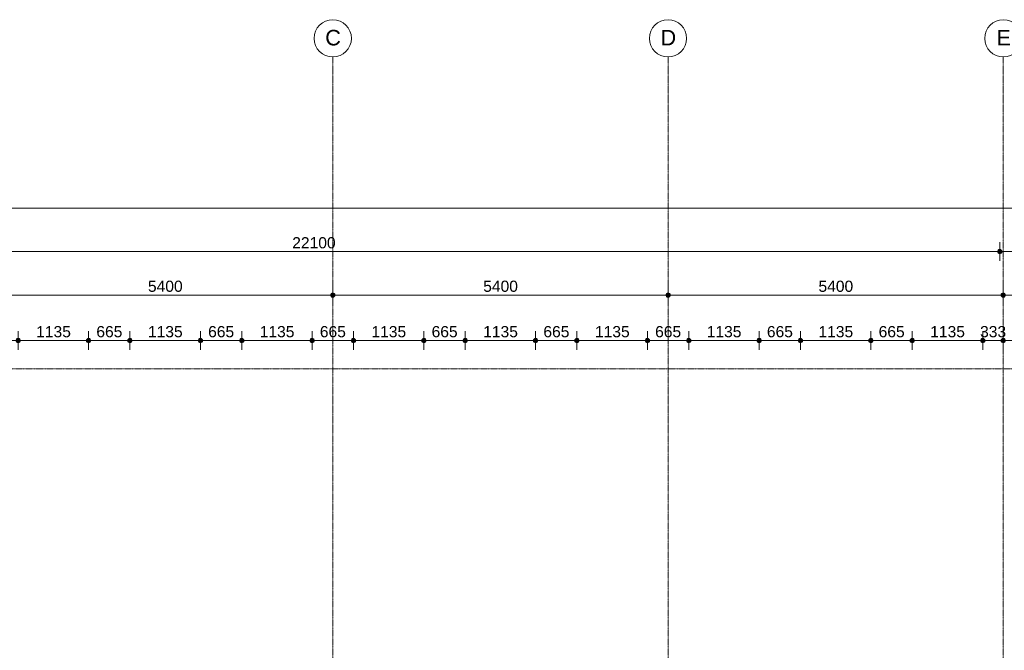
# Model space of a CAD drawing. Header units: millimetres. Extents: x -6115 to 78411, y -6358 to 59618.
# Tile 51 of 99: x 5758 to 21616, y 49468 to 59618. Entities that reach past the tile are written whole.
import ezdxf

# ---------------------------------------------------------------- set-up
doc = ezdxf.new("R2010")
doc.units = ezdxf.units.MM
doc.linetypes.add('stramien', pattern=[22.225, 12.7, -3.175, 3.175, -3.175])
doc.layers.add('00_Algemeen', color=7, linetype='Continuous', lineweight=35)
doc.layers.add('00_Algemeen-100', color=7, linetype='Continuous', lineweight=9)
doc.styles.add('Arial', font='arial.ttf', dxfattribs={"height": 250})
doc.styles.add('Arial_1', font='arial.ttf', dxfattribs={"height": 180})
doc.dimstyles.new('00_AEE_maatvoering_1_8mm', dxfattribs={"dimscale": 304.8, "dimtxt": 183.646692, "dimasz": 0.918635, "dimexe": 0.492126, "dimexo": 0.0625, "dimgap": 0, "dimtad": 1, "dimdec": 0, "dimzin": 0, "dimdsep": 46, "dimtxsty": 'Arial_1', "dimblk1": 'DOTSMALL', "dimblk2": 'DOTSMALL', "dimsah": 1, "dimcen": 0.09, "dimdle": 0.492126, "dimazin": 0, "dimtfac": 1, "dimtdec": 4, "dimtix": 1, "dimtmove": 0, "dimatfit": 3, "dimfxl": 0.492126, "dimfxlon": 1, "dimtvp": 1, "dimtolj": 1, "dimtzin": 0, "dimarcsym": 2})

# ---------------------------------------------------------------- blocks, each defined once
blk = doc.blocks.new('Grid - 3 mm-485849-02 tweede verdieping overzicht')
at = {"layer": '00_Algemeen', "lineweight": 9}
blk.add_circle((0, 0), 3, dxfattribs=at)
blk = doc.blocks.new('DIMBLOCK36-02 tweede verdieping overzicht')
at = {"layer": '00_Algemeen-100', "transparency": 16777216}
h = blk.add_hatch(color=256, dxfattribs=at)
edge = h.paths.add_edge_path()
edge.add_arc((-557, 56585), 35, 0, 360)
h = blk.add_hatch(color=256, dxfattribs=at)
edge = h.paths.add_edge_path()
edge.add_arc((70758, 56585), 35, 0, 360)
for p, q in [((-557, 56585), (-557, 56735)), ((70758, 56585), (70758, 56735)), ((-707, 56585), (70908, 56585)), ((-557, 56585), (-557, 56435)), ((70758, 56585), (70758, 56435))]:
    blk.add_line(p, q, dxfattribs=at)
for centre in [(-557, 56585), (70758, 56585)]:
    blk.add_circle(centre, 35, dxfattribs=at)
at = {"layer": '00_Algemeen-100', "color": 0, "transparency": 16777216, "insert": (34754, 56818), "char_height": 180, "width": 830.65, "attachment_point": 1, "line_spacing_factor": 0.941778, "style": 'Arial_1'}
blk.add_mtext('71315', dxfattribs=at)
blk = doc.blocks.new('_DotSmall')
at = {"color": 0, "linetype": 'ByBlock', "const_width": 0.5}
blk.add_lwpolyline([(-0.0625, 0, 1), (0.0625, 0, 1)], format="xyb", close=True, dxfattribs=at)
blk = doc.blocks.new('DIMBLOCK39-02 tweede verdieping overzicht')
at = {"layer": '00_Algemeen-100', "transparency": 16777216}
h = blk.add_hatch(color=256, dxfattribs=at)
edge = h.paths.add_edge_path()
edge.add_arc((5400, 55185), 35, 0, 360)
h = blk.add_hatch(color=256, dxfattribs=at)
edge = h.paths.add_edge_path()
edge.add_arc((10800, 55185), 35, 0, 360)
for p, q in [((5400, 55185), (5400, 55335)), ((10800, 55185), (10800, 55335)), ((5400, 55185), (10800, 55185)), ((5400, 55185), (5400, 55035)), ((10800, 55185), (10800, 55035))]:
    blk.add_line(p, q, dxfattribs=at)
for centre in [(5400, 55185), (10800, 55185)]:
    blk.add_circle(centre, 35, dxfattribs=at)
at = {"layer": '00_Algemeen-100', "color": 0, "transparency": 16777216, "insert": (7823, 55418), "char_height": 180, "width": 664.52, "attachment_point": 1, "line_spacing_factor": 0.941778, "style": 'Arial_1'}
blk.add_mtext('5400', dxfattribs=at)
blk = doc.blocks.new('DIMBLOCK40-02 tweede verdieping overzicht')
at = {"layer": '00_Algemeen-100', "transparency": 16777216}
h = blk.add_hatch(color=256, dxfattribs=at)
edge = h.paths.add_edge_path()
edge.add_arc((10800, 55185), 35, 0, 360)
h = blk.add_hatch(color=256, dxfattribs=at)
edge = h.paths.add_edge_path()
edge.add_arc((16200, 55185), 35, 0, 360)
for p, q in [((10800, 55185), (10800, 55335)), ((16200, 55185), (16200, 55335)), ((10800, 55185), (16200, 55185)), ((10800, 55185), (10800, 55035)), ((16200, 55185), (16200, 55035))]:
    blk.add_line(p, q, dxfattribs=at)
for centre in [(10800, 55185), (16200, 55185)]:
    blk.add_circle(centre, 35, dxfattribs=at)
at = {"layer": '00_Algemeen-100', "color": 0, "transparency": 16777216, "insert": (13223, 55418), "char_height": 180, "width": 664.52, "attachment_point": 1, "line_spacing_factor": 0.941778, "style": 'Arial_1'}
blk.add_mtext('5400', dxfattribs=at)
blk = doc.blocks.new('DIMBLOCK41-02 tweede verdieping overzicht')
at = {"layer": '00_Algemeen-100', "transparency": 16777216}
h = blk.add_hatch(color=256, dxfattribs=at)
edge = h.paths.add_edge_path()
edge.add_arc((16200, 55185), 35, 0, 360)
h = blk.add_hatch(color=256, dxfattribs=at)
edge = h.paths.add_edge_path()
edge.add_arc((21600, 55185), 35, 0, 360)
for p, q in [((16200, 55185), (16200, 55335)), ((21600, 55185), (21600, 55335)), ((16200, 55185), (21600, 55185)), ((16200, 55185), (16200, 55035)), ((21600, 55185), (21600, 55035))]:
    blk.add_line(p, q, dxfattribs=at)
for centre in [(16200, 55185), (21600, 55185)]:
    blk.add_circle(centre, 35, dxfattribs=at)
at = {"layer": '00_Algemeen-100', "color": 0, "transparency": 16777216, "insert": (18623, 55418), "char_height": 180, "width": 664.52, "attachment_point": 1, "line_spacing_factor": 0.941778, "style": 'Arial_1'}
blk.add_mtext('5400', dxfattribs=at)
blk = doc.blocks.new('DIMBLOCK42-02 tweede verdieping overzicht')
at = {"layer": '00_Algemeen-100', "transparency": 16777216}
h = blk.add_hatch(color=256, dxfattribs=at)
edge = h.paths.add_edge_path()
edge.add_arc((21600, 55185), 35, 0, 360)
h = blk.add_hatch(color=256, dxfattribs=at)
edge = h.paths.add_edge_path()
edge.add_arc((27000, 55185), 35, 0, 360)
for p, q in [((21600, 55185), (21600, 55335)), ((27000, 55185), (27000, 55335)), ((21600, 55185), (27000, 55185)), ((21600, 55185), (21600, 55035)), ((27000, 55185), (27000, 55035))]:
    blk.add_line(p, q, dxfattribs=at)
for centre in [(21600, 55185), (27000, 55185)]:
    blk.add_circle(centre, 35, dxfattribs=at)
at = {"layer": '00_Algemeen-100', "color": 0, "transparency": 16777216, "insert": (24023, 55418), "char_height": 180, "width": 664.52, "attachment_point": 1, "line_spacing_factor": 0.941778, "style": 'Arial_1'}
blk.add_mtext('5400', dxfattribs=at)
blk = doc.blocks.new('DIMBLOCK64-02 tweede verdieping overzicht')
at = {"layer": '00_Algemeen-100', "transparency": 16777216}
h = blk.add_hatch(color=256, dxfattribs=at)
edge = h.paths.add_edge_path()
edge.add_arc((-557, 55885), 35, 0, 360)
h = blk.add_hatch(color=256, dxfattribs=at)
edge = h.paths.add_edge_path()
edge.add_arc((21543, 55885), 35, 0, 360)
for p, q in [((-557, 55885), (-557, 56035)), ((21543, 55885), (21543, 56035)), ((-707, 55885), (21543, 55885)), ((-557, 55885), (-557, 55735)), ((21543, 55885), (21543, 55735))]:
    blk.add_line(p, q, dxfattribs=at)
for centre in [(-557, 55885), (21543, 55885)]:
    blk.add_circle(centre, 35, dxfattribs=at)
at = {"layer": '00_Algemeen-100', "color": 0, "transparency": 16777216, "insert": (10147, 56118), "char_height": 180, "width": 830.65, "attachment_point": 1, "line_spacing_factor": 0.941778, "style": 'Arial_1'}
blk.add_mtext('22100', dxfattribs=at)
blk = doc.blocks.new('DIMBLOCK65-02 tweede verdieping overzicht')
at = {"layer": '00_Algemeen-100', "transparency": 16777216}
h = blk.add_hatch(color=256, dxfattribs=at)
edge = h.paths.add_edge_path()
edge.add_arc((21543, 55885), 35, 0, 360)
h = blk.add_hatch(color=256, dxfattribs=at)
edge = h.paths.add_edge_path()
edge.add_arc((43307, 55885), 35, 0, 360)
for p, q in [((21543, 55885), (21543, 56035)), ((43307, 55885), (43307, 56035)), ((21543, 55885), (43307, 55885)), ((21543, 55885), (21543, 55735)), ((43307, 55885), (43307, 55735))]:
    blk.add_line(p, q, dxfattribs=at)
for centre in [(21543, 55885), (43307, 55885)]:
    blk.add_circle(centre, 35, dxfattribs=at)
at = {"layer": '00_Algemeen-100', "color": 0, "transparency": 16777216, "insert": (32079, 56118), "char_height": 180, "width": 830.65, "attachment_point": 1, "line_spacing_factor": 0.941778, "style": 'Arial_1'}
blk.add_mtext('21765', dxfattribs=at)
blk = doc.blocks.new('DIMBLOCK228-02 tweede verdieping overzicht')
at = {"layer": '00_Algemeen-100', "transparency": 16777216}
h = blk.add_hatch(color=256, dxfattribs=at)
edge = h.paths.add_edge_path()
edge.add_arc((5068, 54453), 35, 0, 360)
h = blk.add_hatch(color=256, dxfattribs=at)
edge = h.paths.add_edge_path()
edge.add_arc((5733, 54453), 35, 0, 360)
for p, q in [((5068, 54453), (5068, 54603)), ((5733, 54453), (5733, 54603)), ((5068, 54453), (5733, 54453)), ((5068, 54453), (5068, 54303)), ((5733, 54453), (5733, 54303))]:
    blk.add_line(p, q, dxfattribs=at)
for centre in [(5068, 54453), (5733, 54453)]:
    blk.add_circle(centre, 35, dxfattribs=at)
at = {"layer": '00_Algemeen-100', "color": 0, "transparency": 16777216, "insert": (5192, 54687), "char_height": 180, "width": 498.39, "attachment_point": 1, "line_spacing_factor": 0.941778, "style": 'Arial_1'}
blk.add_mtext('665', dxfattribs=at)
blk = doc.blocks.new('DIMBLOCK229-02 tweede verdieping overzicht')
at = {"layer": '00_Algemeen-100', "transparency": 16777216}
h = blk.add_hatch(color=256, dxfattribs=at)
edge = h.paths.add_edge_path()
edge.add_arc((5733, 54453), 35, 0, 360)
h = blk.add_hatch(color=256, dxfattribs=at)
edge = h.paths.add_edge_path()
edge.add_arc((6868, 54453), 35, 0, 360)
for p, q in [((5733, 54453), (5733, 54603)), ((6868, 54453), (6868, 54603)), ((5733, 54453), (6868, 54453)), ((5733, 54453), (5733, 54303)), ((6868, 54453), (6868, 54303))]:
    blk.add_line(p, q, dxfattribs=at)
for centre in [(5733, 54453), (6868, 54453)]:
    blk.add_circle(centre, 35, dxfattribs=at)
at = {"layer": '00_Algemeen-100', "color": 0, "transparency": 16777216, "insert": (6023, 54687), "char_height": 180, "width": 664.52, "attachment_point": 1, "line_spacing_factor": 0.941778, "style": 'Arial_1'}
blk.add_mtext('1135', dxfattribs=at)
blk = doc.blocks.new('DIMBLOCK230-02 tweede verdieping overzicht')
at = {"layer": '00_Algemeen-100', "transparency": 16777216}
h = blk.add_hatch(color=256, dxfattribs=at)
edge = h.paths.add_edge_path()
edge.add_arc((6868, 54453), 35, 0, 360)
h = blk.add_hatch(color=256, dxfattribs=at)
edge = h.paths.add_edge_path()
edge.add_arc((7533, 54453), 35, 0, 360)
for p, q in [((6868, 54453), (6868, 54603)), ((7533, 54453), (7533, 54603)), ((6868, 54453), (7533, 54453)), ((6868, 54453), (6868, 54303)), ((7533, 54453), (7533, 54303))]:
    blk.add_line(p, q, dxfattribs=at)
for centre in [(6868, 54453), (7533, 54453)]:
    blk.add_circle(centre, 35, dxfattribs=at)
at = {"layer": '00_Algemeen-100', "color": 0, "transparency": 16777216, "insert": (6992, 54687), "char_height": 180, "width": 498.39, "attachment_point": 1, "line_spacing_factor": 0.941778, "style": 'Arial_1'}
blk.add_mtext('665', dxfattribs=at)
blk = doc.blocks.new('DIMBLOCK231-02 tweede verdieping overzicht')
at = {"layer": '00_Algemeen-100', "transparency": 16777216}
h = blk.add_hatch(color=256, dxfattribs=at)
edge = h.paths.add_edge_path()
edge.add_arc((7533, 54453), 35, 0, 360)
h = blk.add_hatch(color=256, dxfattribs=at)
edge = h.paths.add_edge_path()
edge.add_arc((8668, 54453), 35, 0, 360)
for p, q in [((7533, 54453), (7533, 54603)), ((8668, 54453), (8668, 54603)), ((7533, 54453), (8668, 54453)), ((7533, 54453), (7533, 54303)), ((8668, 54453), (8668, 54303))]:
    blk.add_line(p, q, dxfattribs=at)
for centre in [(7533, 54453), (8668, 54453)]:
    blk.add_circle(centre, 35, dxfattribs=at)
at = {"layer": '00_Algemeen-100', "color": 0, "transparency": 16777216, "insert": (7823, 54687), "char_height": 180, "width": 664.52, "attachment_point": 1, "line_spacing_factor": 0.941778, "style": 'Arial_1'}
blk.add_mtext('1135', dxfattribs=at)
blk = doc.blocks.new('DIMBLOCK232-02 tweede verdieping overzicht')
at = {"layer": '00_Algemeen-100', "transparency": 16777216}
h = blk.add_hatch(color=256, dxfattribs=at)
edge = h.paths.add_edge_path()
edge.add_arc((8668, 54453), 35, 0, 360)
h = blk.add_hatch(color=256, dxfattribs=at)
edge = h.paths.add_edge_path()
edge.add_arc((9333, 54453), 35, 0, 360)
for p, q in [((8668, 54453), (8668, 54603)), ((9333, 54453), (9333, 54603)), ((8668, 54453), (9333, 54453)), ((8668, 54453), (8668, 54303)), ((9333, 54453), (9333, 54303))]:
    blk.add_line(p, q, dxfattribs=at)
for centre in [(8668, 54453), (9333, 54453)]:
    blk.add_circle(centre, 35, dxfattribs=at)
at = {"layer": '00_Algemeen-100', "color": 0, "transparency": 16777216, "insert": (8792, 54687), "char_height": 180, "width": 498.39, "attachment_point": 1, "line_spacing_factor": 0.941778, "style": 'Arial_1'}
blk.add_mtext('665', dxfattribs=at)
blk = doc.blocks.new('DIMBLOCK233-02 tweede verdieping overzicht')
at = {"layer": '00_Algemeen-100', "transparency": 16777216}
h = blk.add_hatch(color=256, dxfattribs=at)
edge = h.paths.add_edge_path()
edge.add_arc((9333, 54453), 35, 0, 360)
h = blk.add_hatch(color=256, dxfattribs=at)
edge = h.paths.add_edge_path()
edge.add_arc((10468, 54453), 35, 0, 360)
for p, q in [((9333, 54453), (9333, 54603)), ((10468, 54453), (10468, 54603)), ((9333, 54453), (10468, 54453)), ((9333, 54453), (9333, 54303)), ((10468, 54453), (10468, 54303))]:
    blk.add_line(p, q, dxfattribs=at)
for centre in [(9333, 54453), (10468, 54453)]:
    blk.add_circle(centre, 35, dxfattribs=at)
at = {"layer": '00_Algemeen-100', "color": 0, "transparency": 16777216, "insert": (9623, 54687), "char_height": 180, "width": 664.52, "attachment_point": 1, "line_spacing_factor": 0.941778, "style": 'Arial_1'}
blk.add_mtext('1135', dxfattribs=at)
blk = doc.blocks.new('DIMBLOCK234-02 tweede verdieping overzicht')
at = {"layer": '00_Algemeen-100', "transparency": 16777216}
h = blk.add_hatch(color=256, dxfattribs=at)
edge = h.paths.add_edge_path()
edge.add_arc((10468, 54453), 35, 0, 360)
h = blk.add_hatch(color=256, dxfattribs=at)
edge = h.paths.add_edge_path()
edge.add_arc((11133, 54453), 35, 0, 360)
for p, q in [((10468, 54453), (10468, 54603)), ((11133, 54453), (11133, 54603)), ((10468, 54453), (11133, 54453)), ((10468, 54453), (10468, 54303)), ((11133, 54453), (11133, 54303))]:
    blk.add_line(p, q, dxfattribs=at)
for centre in [(10468, 54453), (11133, 54453)]:
    blk.add_circle(centre, 35, dxfattribs=at)
at = {"layer": '00_Algemeen-100', "color": 0, "transparency": 16777216, "insert": (10592, 54687), "char_height": 180, "width": 498.39, "attachment_point": 1, "line_spacing_factor": 0.941778, "style": 'Arial_1'}
blk.add_mtext('665', dxfattribs=at)
blk = doc.blocks.new('DIMBLOCK235-02 tweede verdieping overzicht')
at = {"layer": '00_Algemeen-100', "transparency": 16777216}
h = blk.add_hatch(color=256, dxfattribs=at)
edge = h.paths.add_edge_path()
edge.add_arc((11133, 54453), 35, 0, 360)
h = blk.add_hatch(color=256, dxfattribs=at)
edge = h.paths.add_edge_path()
edge.add_arc((12268, 54453), 35, 0, 360)
for p, q in [((11133, 54453), (11133, 54603)), ((12268, 54453), (12268, 54603)), ((11133, 54453), (12268, 54453)), ((11133, 54453), (11133, 54303)), ((12268, 54453), (12268, 54303))]:
    blk.add_line(p, q, dxfattribs=at)
for centre in [(11133, 54453), (12268, 54453)]:
    blk.add_circle(centre, 35, dxfattribs=at)
at = {"layer": '00_Algemeen-100', "color": 0, "transparency": 16777216, "insert": (11423, 54687), "char_height": 180, "width": 664.52, "attachment_point": 1, "line_spacing_factor": 0.941778, "style": 'Arial_1'}
blk.add_mtext('1135', dxfattribs=at)
blk = doc.blocks.new('DIMBLOCK236-02 tweede verdieping overzicht')
at = {"layer": '00_Algemeen-100', "transparency": 16777216}
h = blk.add_hatch(color=256, dxfattribs=at)
edge = h.paths.add_edge_path()
edge.add_arc((12268, 54453), 35, 0, 360)
h = blk.add_hatch(color=256, dxfattribs=at)
edge = h.paths.add_edge_path()
edge.add_arc((12933, 54453), 35, 0, 360)
for p, q in [((12268, 54453), (12268, 54603)), ((12933, 54453), (12933, 54603)), ((12268, 54453), (12933, 54453)), ((12268, 54453), (12268, 54303)), ((12933, 54453), (12933, 54303))]:
    blk.add_line(p, q, dxfattribs=at)
for centre in [(12268, 54453), (12933, 54453)]:
    blk.add_circle(centre, 35, dxfattribs=at)
at = {"layer": '00_Algemeen-100', "color": 0, "transparency": 16777216, "insert": (12392, 54687), "char_height": 180, "width": 498.39, "attachment_point": 1, "line_spacing_factor": 0.941778, "style": 'Arial_1'}
blk.add_mtext('665', dxfattribs=at)
blk = doc.blocks.new('DIMBLOCK237-02 tweede verdieping overzicht')
at = {"layer": '00_Algemeen-100', "transparency": 16777216}
h = blk.add_hatch(color=256, dxfattribs=at)
edge = h.paths.add_edge_path()
edge.add_arc((12933, 54453), 35, 0, 360)
h = blk.add_hatch(color=256, dxfattribs=at)
edge = h.paths.add_edge_path()
edge.add_arc((14068, 54453), 35, 0, 360)
for p, q in [((12933, 54453), (12933, 54603)), ((14068, 54453), (14068, 54603)), ((12933, 54453), (14068, 54453)), ((12933, 54453), (12933, 54303)), ((14068, 54453), (14068, 54303))]:
    blk.add_line(p, q, dxfattribs=at)
for centre in [(12933, 54453), (14068, 54453)]:
    blk.add_circle(centre, 35, dxfattribs=at)
at = {"layer": '00_Algemeen-100', "color": 0, "transparency": 16777216, "insert": (13223, 54687), "char_height": 180, "width": 664.52, "attachment_point": 1, "line_spacing_factor": 0.941778, "style": 'Arial_1'}
blk.add_mtext('1135', dxfattribs=at)
blk = doc.blocks.new('DIMBLOCK238-02 tweede verdieping overzicht')
at = {"layer": '00_Algemeen-100', "transparency": 16777216}
h = blk.add_hatch(color=256, dxfattribs=at)
edge = h.paths.add_edge_path()
edge.add_arc((14068, 54453), 35, 0, 360)
h = blk.add_hatch(color=256, dxfattribs=at)
edge = h.paths.add_edge_path()
edge.add_arc((14733, 54453), 35, 0, 360)
for p, q in [((14068, 54453), (14068, 54603)), ((14733, 54453), (14733, 54603)), ((14068, 54453), (14733, 54453)), ((14068, 54453), (14068, 54303)), ((14733, 54453), (14733, 54303))]:
    blk.add_line(p, q, dxfattribs=at)
for centre in [(14068, 54453), (14733, 54453)]:
    blk.add_circle(centre, 35, dxfattribs=at)
at = {"layer": '00_Algemeen-100', "color": 0, "transparency": 16777216, "insert": (14192, 54687), "char_height": 180, "width": 498.39, "attachment_point": 1, "line_spacing_factor": 0.941778, "style": 'Arial_1'}
blk.add_mtext('665', dxfattribs=at)
blk = doc.blocks.new('DIMBLOCK239-02 tweede verdieping overzicht')
at = {"layer": '00_Algemeen-100', "transparency": 16777216}
h = blk.add_hatch(color=256, dxfattribs=at)
edge = h.paths.add_edge_path()
edge.add_arc((14733, 54453), 35, 0, 360)
h = blk.add_hatch(color=256, dxfattribs=at)
edge = h.paths.add_edge_path()
edge.add_arc((15868, 54453), 35, 0, 360)
for p, q in [((14733, 54453), (14733, 54603)), ((15868, 54453), (15868, 54603)), ((14733, 54453), (15868, 54453)), ((14733, 54453), (14733, 54303)), ((15868, 54453), (15868, 54303))]:
    blk.add_line(p, q, dxfattribs=at)
for centre in [(14733, 54453), (15868, 54453)]:
    blk.add_circle(centre, 35, dxfattribs=at)
at = {"layer": '00_Algemeen-100', "color": 0, "transparency": 16777216, "insert": (15023, 54687), "char_height": 180, "width": 664.52, "attachment_point": 1, "line_spacing_factor": 0.941778, "style": 'Arial_1'}
blk.add_mtext('1135', dxfattribs=at)
blk = doc.blocks.new('DIMBLOCK240-02 tweede verdieping overzicht')
at = {"layer": '00_Algemeen-100', "transparency": 16777216}
h = blk.add_hatch(color=256, dxfattribs=at)
edge = h.paths.add_edge_path()
edge.add_arc((15868, 54453), 35, 0, 360)
h = blk.add_hatch(color=256, dxfattribs=at)
edge = h.paths.add_edge_path()
edge.add_arc((16533, 54453), 35, 0, 360)
for p, q in [((15868, 54453), (15868, 54603)), ((16533, 54453), (16533, 54603)), ((15868, 54453), (16533, 54453)), ((15868, 54453), (15868, 54303)), ((16533, 54453), (16533, 54303))]:
    blk.add_line(p, q, dxfattribs=at)
for centre in [(15868, 54453), (16533, 54453)]:
    blk.add_circle(centre, 35, dxfattribs=at)
at = {"layer": '00_Algemeen-100', "color": 0, "transparency": 16777216, "insert": (15992, 54687), "char_height": 180, "width": 498.39, "attachment_point": 1, "line_spacing_factor": 0.941778, "style": 'Arial_1'}
blk.add_mtext('665', dxfattribs=at)
blk = doc.blocks.new('DIMBLOCK241-02 tweede verdieping overzicht')
at = {"layer": '00_Algemeen-100', "transparency": 16777216}
h = blk.add_hatch(color=256, dxfattribs=at)
edge = h.paths.add_edge_path()
edge.add_arc((16533, 54453), 35, 0, 360)
h = blk.add_hatch(color=256, dxfattribs=at)
edge = h.paths.add_edge_path()
edge.add_arc((17668, 54453), 35, 0, 360)
for p, q in [((16533, 54453), (16533, 54603)), ((17668, 54453), (17668, 54603)), ((16533, 54453), (17668, 54453)), ((16533, 54453), (16533, 54303)), ((17668, 54453), (17668, 54303))]:
    blk.add_line(p, q, dxfattribs=at)
for centre in [(16533, 54453), (17668, 54453)]:
    blk.add_circle(centre, 35, dxfattribs=at)
at = {"layer": '00_Algemeen-100', "color": 0, "transparency": 16777216, "insert": (16823, 54687), "char_height": 180, "width": 664.52, "attachment_point": 1, "line_spacing_factor": 0.941778, "style": 'Arial_1'}
blk.add_mtext('1135', dxfattribs=at)
blk = doc.blocks.new('DIMBLOCK242-02 tweede verdieping overzicht')
at = {"layer": '00_Algemeen-100', "transparency": 16777216}
h = blk.add_hatch(color=256, dxfattribs=at)
edge = h.paths.add_edge_path()
edge.add_arc((17668, 54453), 35, 0, 360)
h = blk.add_hatch(color=256, dxfattribs=at)
edge = h.paths.add_edge_path()
edge.add_arc((18333, 54453), 35, 0, 360)
for p, q in [((17668, 54453), (17668, 54603)), ((18333, 54453), (18333, 54603)), ((17668, 54453), (18333, 54453)), ((17668, 54453), (17668, 54303)), ((18333, 54453), (18333, 54303))]:
    blk.add_line(p, q, dxfattribs=at)
for centre in [(17668, 54453), (18333, 54453)]:
    blk.add_circle(centre, 35, dxfattribs=at)
at = {"layer": '00_Algemeen-100', "color": 0, "transparency": 16777216, "insert": (17792, 54687), "char_height": 180, "width": 498.39, "attachment_point": 1, "line_spacing_factor": 0.941778, "style": 'Arial_1'}
blk.add_mtext('665', dxfattribs=at)
blk = doc.blocks.new('DIMBLOCK243-02 tweede verdieping overzicht')
at = {"layer": '00_Algemeen-100', "transparency": 16777216}
h = blk.add_hatch(color=256, dxfattribs=at)
edge = h.paths.add_edge_path()
edge.add_arc((18333, 54453), 35, 0, 360)
h = blk.add_hatch(color=256, dxfattribs=at)
edge = h.paths.add_edge_path()
edge.add_arc((19468, 54453), 35, 0, 360)
for p, q in [((18333, 54453), (18333, 54603)), ((19468, 54453), (19468, 54603)), ((18333, 54453), (19468, 54453)), ((18333, 54453), (18333, 54303)), ((19468, 54453), (19468, 54303))]:
    blk.add_line(p, q, dxfattribs=at)
for centre in [(18333, 54453), (19468, 54453)]:
    blk.add_circle(centre, 35, dxfattribs=at)
at = {"layer": '00_Algemeen-100', "color": 0, "transparency": 16777216, "insert": (18623, 54687), "char_height": 180, "width": 664.52, "attachment_point": 1, "line_spacing_factor": 0.941778, "style": 'Arial_1'}
blk.add_mtext('1135', dxfattribs=at)
blk = doc.blocks.new('DIMBLOCK244-02 tweede verdieping overzicht')
at = {"layer": '00_Algemeen-100', "transparency": 16777216}
h = blk.add_hatch(color=256, dxfattribs=at)
edge = h.paths.add_edge_path()
edge.add_arc((19468, 54453), 35, 0, 360)
h = blk.add_hatch(color=256, dxfattribs=at)
edge = h.paths.add_edge_path()
edge.add_arc((20133, 54453), 35, 0, 360)
for p, q in [((19468, 54453), (19468, 54603)), ((20133, 54453), (20133, 54603)), ((19468, 54453), (20133, 54453)), ((19468, 54453), (19468, 54303)), ((20133, 54453), (20133, 54303))]:
    blk.add_line(p, q, dxfattribs=at)
for centre in [(19468, 54453), (20133, 54453)]:
    blk.add_circle(centre, 35, dxfattribs=at)
at = {"layer": '00_Algemeen-100', "color": 0, "transparency": 16777216, "insert": (19592, 54687), "char_height": 180, "width": 498.39, "attachment_point": 1, "line_spacing_factor": 0.941778, "style": 'Arial_1'}
blk.add_mtext('665', dxfattribs=at)
blk = doc.blocks.new('DIMBLOCK245-02 tweede verdieping overzicht')
at = {"layer": '00_Algemeen-100', "transparency": 16777216}
h = blk.add_hatch(color=256, dxfattribs=at)
edge = h.paths.add_edge_path()
edge.add_arc((20133, 54453), 35, 0, 360)
h = blk.add_hatch(color=256, dxfattribs=at)
edge = h.paths.add_edge_path()
edge.add_arc((21268, 54453), 35, 0, 360)
for p, q in [((20133, 54453), (20133, 54603)), ((21268, 54453), (21268, 54603)), ((20133, 54453), (21268, 54453)), ((20133, 54453), (20133, 54303)), ((21268, 54453), (21268, 54303))]:
    blk.add_line(p, q, dxfattribs=at)
for centre in [(20133, 54453), (21268, 54453)]:
    blk.add_circle(centre, 35, dxfattribs=at)
at = {"layer": '00_Algemeen-100', "color": 0, "transparency": 16777216, "insert": (20423, 54687), "char_height": 180, "width": 664.52, "attachment_point": 1, "line_spacing_factor": 0.941778, "style": 'Arial_1'}
blk.add_mtext('1135', dxfattribs=at)
blk = doc.blocks.new('DIMBLOCK246-02 tweede verdieping overzicht')
at = {"layer": '00_Algemeen-100', "transparency": 16777216}
h = blk.add_hatch(color=256, dxfattribs=at)
edge = h.paths.add_edge_path()
edge.add_arc((21268, 54453), 35, 0, 360)
h = blk.add_hatch(color=256, dxfattribs=at)
edge = h.paths.add_edge_path()
edge.add_arc((21600, 54453), 35, 0, 360)
for p, q in [((21268, 54453), (21268, 54603)), ((21600, 54453), (21600, 54603)), ((21268, 54453), (21600, 54453)), ((21268, 54453), (21268, 54303)), ((21600, 54453), (21600, 54303))]:
    blk.add_line(p, q, dxfattribs=at)
for centre in [(21268, 54453), (21600, 54453)]:
    blk.add_circle(centre, 35, dxfattribs=at)
at = {"layer": '00_Algemeen-100', "color": 0, "transparency": 16777216, "insert": (21226, 54687), "char_height": 180, "width": 498.39, "attachment_point": 1, "line_spacing_factor": 0.941778, "style": 'Arial_1'}
blk.add_mtext('333', dxfattribs=at)
blk = doc.blocks.new('DIMBLOCK247-02 tweede verdieping overzicht')
at = {"layer": '00_Algemeen-100', "transparency": 16777216}
h = blk.add_hatch(color=256, dxfattribs=at)
edge = h.paths.add_edge_path()
edge.add_arc((21600, 54453), 35, 0, 360)
h = blk.add_hatch(color=256, dxfattribs=at)
edge = h.paths.add_edge_path()
edge.add_arc((23447, 54453), 35, 0, 360)
for p, q in [((21600, 54453), (21600, 54603)), ((23447, 54453), (23447, 54603)), ((21600, 54453), (23447, 54453)), ((21600, 54453), (21600, 54303)), ((23447, 54453), (23447, 54303))]:
    blk.add_line(p, q, dxfattribs=at)
for centre in [(21600, 54453), (23447, 54453)]:
    blk.add_circle(centre, 35, dxfattribs=at)
at = {"layer": '00_Algemeen-100', "color": 0, "transparency": 16777216, "insert": (22247, 54687), "char_height": 180, "width": 664.52, "attachment_point": 1, "line_spacing_factor": 0.941778, "style": 'Arial_1'}
blk.add_mtext('1847', dxfattribs=at)

msp = doc.modelspace()

# ---------------------------------------------------------------- linework, layer by layer
at = {"layer": '00_Algemeen', "color": 150, "linetype": 'stramien', "lineweight": 9, "true_color": 0x0080ff}
for p, q in [((10800, -4950.1), (10800, 59018.3)), ((16200, -4950.1), (16200, 59018.3)), ((21600, -4950.1), (21600, 59018.3)), ((77811.4, 54000), (-5515.3, 54000))]:
    msp.add_line(p, q, dxfattribs=at)

# ---------------------------------------------------------------- block references
at = {"layer": '00_Algemeen', "lineweight": 9, "xscale": 99.99999999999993, "yscale": 99.99999999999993, "zscale": 99.99999999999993}
for p in [(10800, 59318.3), (16200, 59318.3), (21600, 59318.3)]:
    msp.add_blockref('Grid - 3 mm-485849-02 tweede verdieping overzicht', p, dxfattribs=at)

# ---------------------------------------------------------------- texts
at = {"layer": '00_Algemeen', "lineweight": 9, "char_height": 250, "attachment_point": 1, "style": 'Arial'}
for s, insert, width in [('C', (10678.7, 59454.5), 304.641), ('D', (16078.7, 59454.5), 304.641), ('E', (21488.7, 59454.5), 280.591)]:
    msp.add_mtext(s, dxfattribs=dict(at, insert=insert, width=width))

# ---------------------------------------------------------------- dimensions: what is measured, and where the dimension line sits
at = {"layer": '00_Algemeen', "lineweight": 9}
for base, p1, p2, override, picture, middle in [((70757.5000013, 56584.6830203), (-557.0000026, 56434.6830203), (70757.5000013, 56434.6830203), {"dimpost": '<>', "dimfxl": 71314.500004}, 'DIMBLOCK36-02 tweede verdieping overzicht', (35100.2499994, 56676.6475501)), ((21542.5003, 55884.683), (-557, 55734.683), (21542.5003, 55734.683), {"dimpost": '<>', "dimfxl": 22099.500344}, 'DIMBLOCK64-02 tweede verdieping overzicht', (10492.7502, 55976.5862)), ((43307.5, 55884.7), (21542.5, 55734.7), (43307.5, 55734.7), {"dimpost": '<>', "dimfxl": 21764.999347}, 'DIMBLOCK65-02 tweede verdieping overzicht', (32425, 55976.6)), ((10800, 55184.7), (5400, 55334.7), (10800, 55334.7), {"dimpost": '<>', "dimfxl": 5400}, 'DIMBLOCK39-02 tweede verdieping overzicht', (8100, 55276.6)), ((16200, 55184.7), (10800, 55334.7), (16200, 55334.7), {"dimpost": '<>', "dimfxl": 5400}, 'DIMBLOCK40-02 tweede verdieping overzicht', (13500, 55276.6)), ((21600, 55184.7), (16200, 55334.7), (21600, 55334.7), {"dimpost": '<>', "dimfxl": 5400}, 'DIMBLOCK41-02 tweede verdieping overzicht', (18900, 55276.6)), ((27000, 55184.7), (21600, 55334.7), (27000, 55334.7), {"dimpost": '<>', "dimfxl": 5400}, 'DIMBLOCK42-02 tweede verdieping overzicht', (24300, 55276.6)), ((5732.5, 54453.2), (5067.5, 54303.2), (5732.5, 54303.2), {"dimpost": '<>', "dimfxl": 665}, 'DIMBLOCK228-02 tweede verdieping overzicht', (5400, 54545.1)), ((6867.5, 54453.2), (5732.5, 54303.2), (6867.5, 54303.2), {"dimpost": '<>', "dimfxl": 1135}, 'DIMBLOCK229-02 tweede verdieping overzicht', (6300, 54545.1)), ((7532.5, 54453.2), (6867.5, 54303.2), (7532.5, 54303.2), {"dimpost": '<>', "dimfxl": 665}, 'DIMBLOCK230-02 tweede verdieping overzicht', (7200, 54545.1)), ((8667.5, 54453.2), (7532.5, 54303.2), (8667.5, 54303.2), {"dimpost": '<>', "dimfxl": 1135}, 'DIMBLOCK231-02 tweede verdieping overzicht', (8100, 54545.1)), ((9332.5, 54453.2), (8667.5, 54303.2), (9332.5, 54303.2), {"dimpost": '<>', "dimfxl": 665}, 'DIMBLOCK232-02 tweede verdieping overzicht', (9000, 54545.1)), ((10467.5, 54453.2), (9332.5, 54303.2), (10467.5, 54303.2), {"dimpost": '<>', "dimfxl": 1135}, 'DIMBLOCK233-02 tweede verdieping overzicht', (9900, 54545.1)), ((11132.5, 54453.2), (10467.5, 54303.2), (11132.5, 54303.2), {"dimpost": '<>', "dimfxl": 665}, 'DIMBLOCK234-02 tweede verdieping overzicht', (10800, 54545.1)), ((12267.5, 54453.2), (11132.5, 54303.2), (12267.5, 54303.2), {"dimpost": '<>', "dimfxl": 1135}, 'DIMBLOCK235-02 tweede verdieping overzicht', (11700, 54545.1)), ((12932.5, 54453.2), (12267.5, 54303.2), (12932.5, 54303.2), {"dimpost": '<>', "dimfxl": 665}, 'DIMBLOCK236-02 tweede verdieping overzicht', (12600, 54545.1)), ((14067.5, 54453.2), (12932.5, 54303.2), (14067.5, 54303.2), {"dimpost": '<>', "dimfxl": 1135}, 'DIMBLOCK237-02 tweede verdieping overzicht', (13500, 54545.1)), ((14732.5, 54453.2), (14067.5, 54303.2), (14732.5, 54303.2), {"dimpost": '<>', "dimfxl": 665}, 'DIMBLOCK238-02 tweede verdieping overzicht', (14400, 54545.1)), ((15867.5, 54453.2), (14732.5, 54303.2), (15867.5, 54303.2), {"dimpost": '<>', "dimfxl": 1135}, 'DIMBLOCK239-02 tweede verdieping overzicht', (15300, 54545.1)), ((16532.5, 54453.2), (15867.5, 54303.2), (16532.5, 54303.2), {"dimpost": '<>', "dimfxl": 665}, 'DIMBLOCK240-02 tweede verdieping overzicht', (16200, 54545.1)), ((17667.5, 54453.2), (16532.5, 54303.2), (17667.5, 54303.2), {"dimpost": '<>', "dimfxl": 1135}, 'DIMBLOCK241-02 tweede verdieping overzicht', (17100, 54545.1)), ((18332.5, 54453.2), (17667.5, 54303.2), (18332.5, 54303.2), {"dimpost": '<>', "dimfxl": 665}, 'DIMBLOCK242-02 tweede verdieping overzicht', (18000, 54545.1)), ((19467.5, 54453.2), (18332.5, 54303.2), (19467.5, 54303.2), {"dimpost": '<>', "dimfxl": 1135}, 'DIMBLOCK243-02 tweede verdieping overzicht', (18900, 54545.1)), ((20132.5, 54453.2), (19467.5, 54303.2), (20132.5, 54303.2), {"dimpost": '<>', "dimfxl": 665}, 'DIMBLOCK244-02 tweede verdieping overzicht', (19800, 54545.1)), ((21267.5, 54453.2), (20132.5, 54303.2), (21267.5, 54303.2), {"dimpost": '<>', "dimfxl": 1135}, 'DIMBLOCK245-02 tweede verdieping overzicht', (20700, 54545.1)), ((21600.000003, 54453.18302), (21267.500002, 54303.18302), (21600.000003, 54603.18302), {"dimpost": '<>', "dimfxl": 447.83507}, 'DIMBLOCK246-02 tweede verdieping overzicht', (21433.750002, 54545.14755)), ((23447.4, 54453.2), (21600, 54603.2), (23447.4, 54303.2), {"dimpost": '<>', "dimfxl": 1871.601119}, 'DIMBLOCK247-02 tweede verdieping overzicht', (22523.7, 54545.1))]:
    dim = msp.add_linear_dim(base=base, p1=p1, p2=p2, dimstyle='00_AEE_maatvoering_1_8mm', override=override, dxfattribs=at)
    dim.commit()
    dim.dimension.update_dxf_attribs({"geometry": picture, "text_midpoint": middle})

doc.saveas('drawing.dxf')
